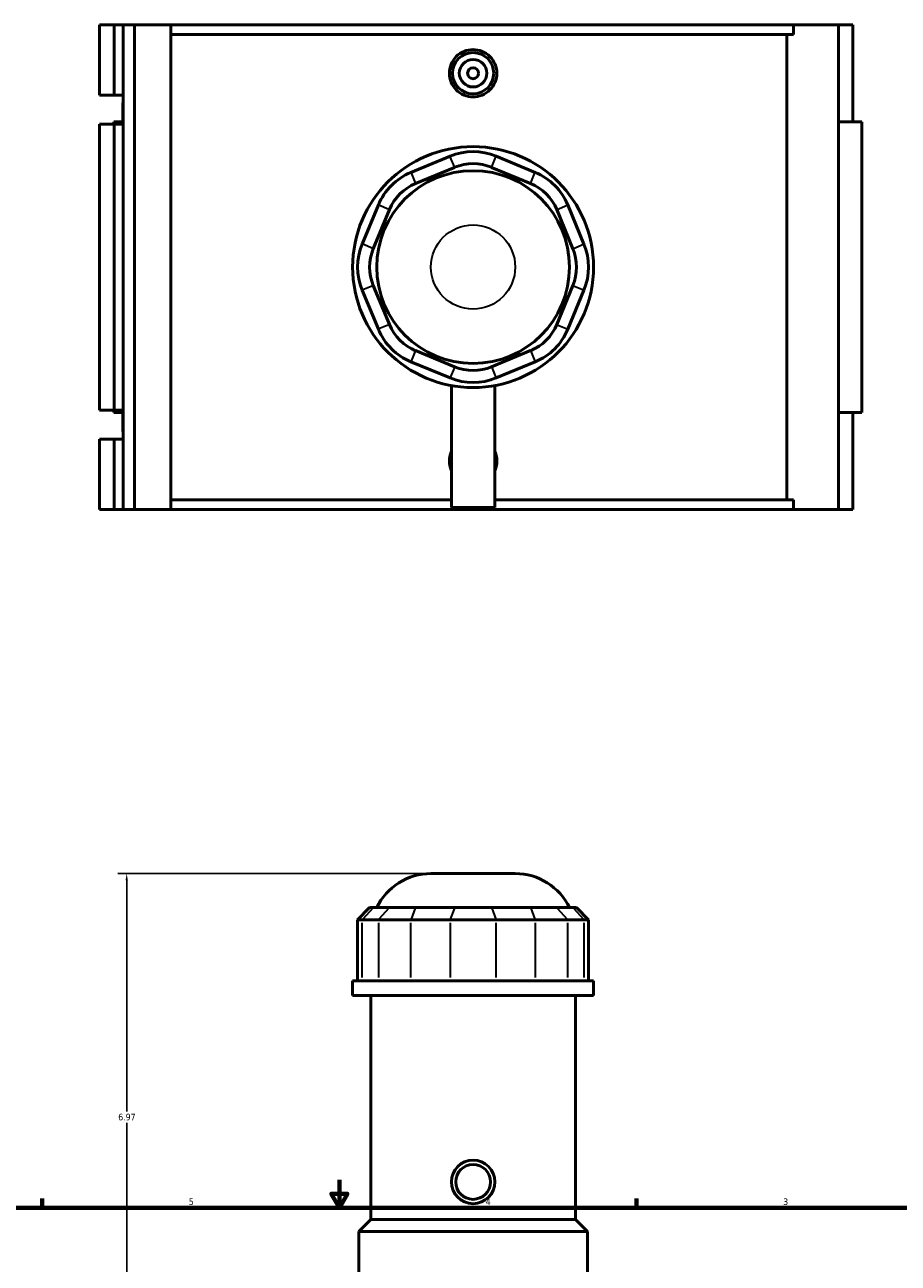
# Model space of a CAD drawing. Header units: inches. Extents: x -1.6 to 50.3, y -2 to 48.9.
# Tile 5 of 8: x 12.5 to 25, y 20.2 to 37.9. Entities that reach past the tile are written whole.
import ezdxf

# ---------------------------------------------------------------- set-up
doc = ezdxf.new("R2010")
doc.units = ezdxf.units.IN
doc.header["$MEASUREMENT"] = 0
for name, color, linetype, lineweight in [('Border (ANSI)', 7, 'Continuous', 70), ('Dimension (ANSI)', 7, 'Continuous', 25), ('Visible (ANSI)', 7, 'Continuous', 50), ('Visible Narrow (ANSI)', 7, 'Continuous', 35)]:
    doc.layers.add(name, color=color, linetype=linetype, lineweight=lineweight)
doc.styles.add('Note Text (ANSI)', font='tahoma.ttf')
doc.dimstyles.new('Default (ANSI)', dxfattribs={"dimtxt": 0.094488, "dimasz": 0.098425, "dimexe": 0.125, "dimexo": 0.0625, "dimgap": 0.031496, "dimtad": 0, "dimtih": 1, "dimtoh": 1, "dimrnd": 1e-08, "dimzin": 4, "dimdsep": 46, "dimtxsty": 'Note Text (ANSI)', "dimcen": 0.09, "dimdle": 0.393701, "dimclrd": 256, "dimclre": 256, "dimclrt": 5, "dimadec": 0, "dimazin": 1, "dimtfac": 1, "dimtofl": 0, "dimtmove": 0, "dimatfit": 3, "dimfxl": 1, "dimtolj": 1, "dimtzin": 4, "dimlwd": -1, "dimlwe": -1, "dimarcsym": 0})

# ---------------------------------------------------------------- blocks, each defined once
blk = doc.blocks.new('Borders Default Border')
at = {"layer": 'Border (ANSI)'}
for p, q in [((12.75, 21), (12.75, 21.134)), ((21.25, 21), (21.25, 21.134))]:
    blk.add_line(p, q, dxfattribs=at)
at = {"layer": 'Border (ANSI)', "flags": 128}
for points in [[(17, 21.4), (17, 21), (16.885, 21.2), (17.115, 21.2), (17, 21)], [(0.5, 1), (0.5, 21), (33.5, 21), (33.5, 1), (0.5, 1)]]:
    blk.add_lwpolyline(points, dxfattribs=at)
at = {"layer": 'Border (ANSI)', "color": 5, "true_color": 0x0000ff, "char_height": 0.0945, "attachment_point": 7, "style": 'Note Text (ANSI)'}
for s, insert in [('5', (14.847, 21.038)), ('4', (19.092, 21.04)), ('3', (23.346, 21.038))]:
    blk.add_mtext(s, dxfattribs=dict(at, insert=insert))
blk = doc.blocks.new('*D10')
at = {"layer": 'Defpoints', "color": 0, "transparency": 16777216}
for p in [(13.959, 25.78), (18.31, 25.78), (18.912, 18.81)]:
    blk.add_point(p, dxfattribs=at)
at = {"layer": 'Dimension (ANSI)', "transparency": 16777216}
for p, q in [((18.248, 25.78), (13.834, 25.78)), ((13.959, 25.682), (13.959, 22.376)), ((13.959, 18.909), (13.959, 22.215)), ((18.849, 18.81), (13.834, 18.81))]:
    blk.add_line(p, q, dxfattribs=at)
for points in [[(13.943, 25.682), (13.976, 25.682), (13.959, 25.78)], [(13.943, 18.909), (13.976, 18.909), (13.959, 18.81)]]:
    blk.add_solid(points, dxfattribs=at)
at = {"layer": 'Dimension (ANSI)', "color": 5, "transparency": 16777216, "insert": (13.838, 22.345), "char_height": 0.0945, "attachment_point": 1, "style": 'Note Text (ANSI)'}
blk.add_mtext('\\A1;6.97', dxfattribs=at)

msp = doc.modelspace()

# ---------------------------------------------------------------- linework, layer by layer
at = {"layer": 'Visible (ANSI)'}
for p, q in [((13.572, 37.917), (13.572, 36.911)), ((13.572, 37.917), (13.778, 37.917)), ((13.778, 37.917), (13.907, 37.917)), ((13.778, 37.917), (13.778, 36.911)), ((13.907, 37.917), (13.907, 36.911)), ((13.907, 37.917), (14.072, 37.917)), ((14.072, 37.917), (14.072, 30.987)), ((14.072, 37.917), (14.59, 37.917)), ((14.59, 37.917), (14.59, 30.987)), ((14.59, 37.917), (23.494, 37.917)), ((24.135, 37.917), (23.494, 37.917)), ((23.494, 37.778), (23.494, 37.917)), ((24.343, 37.917), (24.135, 37.917)), ((24.135, 37.917), (24.135, 30.987)), ((24.343, 37.917), (24.343, 36.531)), ((23.494, 37.778), (14.59, 37.778)), ((23.397, 31.125), (23.397, 37.778)), ((13.572, 36.911), (13.778, 36.911)), ((13.778, 36.911), (13.907, 36.911)), ((13.907, 36.911), (13.907, 36.812)), ((13.902, 36.773), (13.902, 36.531)), ((13.907, 36.812), (13.907, 36.735)), ((13.907, 36.735), (13.907, 36.497)), ((13.778, 36.497), (13.572, 36.497)), ((13.572, 36.497), (13.572, 32.406)), ((13.907, 36.531), (13.773, 36.531)), ((13.773, 36.531), (13.773, 36.497)), ((13.907, 36.497), (13.778, 36.497)), ((13.778, 36.497), (13.778, 32.406)), ((13.907, 36.497), (13.907, 32.406)), ((24.472, 36.531), (24.135, 36.531)), ((24.472, 36.531), (24.472, 32.373)), ((18.582, 36.037), (18.024, 35.806)), ((19.8, 35.806), (19.241, 36.037)), ((18.09, 35.647), (18.648, 35.878)), ((19.175, 35.878), (19.734, 35.647)), ((17.558, 35.34), (17.326, 34.781)), ((17.485, 34.715), (17.717, 35.274)), ((20.107, 35.274), (20.338, 34.715)), ((20.497, 34.781), (20.266, 35.34)), ((17.717, 33.629), (17.485, 34.188)), ((20.338, 34.188), (20.107, 33.629)), ((17.326, 34.122), (17.558, 33.564)), ((20.266, 33.564), (20.497, 34.122)), ((18.648, 33.025), (18.09, 33.257)), ((19.734, 33.257), (19.175, 33.025)), ((18.024, 33.098), (18.582, 32.866)), ((19.241, 32.866), (19.8, 33.098)), ((18.601, 32.758), (18.601, 31.012)), ((19.223, 32.758), (19.223, 31.012)), ((13.572, 32.406), (13.778, 32.406)), ((13.773, 32.406), (13.773, 32.373)), ((13.773, 32.373), (13.907, 32.373)), ((13.778, 32.406), (13.907, 32.406)), ((13.902, 32.373), (13.902, 32.13)), ((13.907, 32.406), (13.907, 32.169)), ((24.135, 32.373), (24.472, 32.373)), ((24.343, 32.373), (24.343, 30.987)), ((13.907, 32.169), (13.907, 32.092)), ((13.907, 32.092), (13.907, 31.993)), ((13.778, 31.993), (13.572, 31.993)), ((13.572, 31.993), (13.572, 30.987)), ((13.907, 31.993), (13.778, 31.993)), ((13.778, 31.993), (13.778, 30.987)), ((13.907, 31.993), (13.907, 30.987)), ((18.601, 31.125), (14.59, 31.125)), ((18.601, 31.012), (19.223, 31.012)), ((23.494, 31.125), (19.223, 31.125)), ((23.494, 30.987), (23.494, 31.125)), ((13.572, 30.987), (13.778, 30.987)), ((13.778, 30.987), (13.907, 30.987)), ((13.907, 30.987), (14.072, 30.987)), ((14.072, 30.987), (14.59, 30.987)), ((14.59, 30.987), (23.494, 30.987)), ((23.494, 30.987), (24.135, 30.987)), ((24.135, 30.987), (24.343, 30.987)), ((18.31, 25.78), (19.514, 25.78)), ((17.433, 25.292), (17.261, 25.12)), ((17.433, 25.292), (17.485, 25.292)), ((17.717, 25.292), (17.485, 25.292)), ((17.717, 25.292), (18.09, 25.292)), ((18.648, 25.292), (18.09, 25.292)), ((18.648, 25.292), (19.175, 25.292)), ((19.734, 25.292), (19.175, 25.292)), ((19.734, 25.292), (20.107, 25.292)), ((20.338, 25.292), (20.107, 25.292)), ((20.338, 25.292), (20.391, 25.292)), ((20.391, 25.292), (20.563, 25.12)), ((17.326, 25.12), (17.261, 25.12)), ((17.261, 25.12), (17.261, 24.247)), ((17.326, 25.12), (17.558, 25.12)), ((18.024, 25.12), (17.558, 25.12)), ((18.024, 25.12), (18.582, 25.12)), ((19.241, 25.12), (18.582, 25.12)), ((19.241, 25.12), (19.8, 25.12)), ((20.266, 25.12), (19.8, 25.12)), ((20.266, 25.12), (20.497, 25.12)), ((20.563, 25.12), (20.497, 25.12)), ((20.563, 25.12), (20.563, 24.247)), ((20.634, 24.247), (17.19, 24.247)), ((17.19, 24.038), (17.19, 24.247)), ((20.634, 24.038), (20.634, 24.247)), ((20.634, 24.038), (17.19, 24.038)), ((17.448, 20.834), (17.448, 24.038)), ((20.376, 20.834), (20.376, 24.038)), ((17.448, 20.834), (17.276, 20.662)), ((20.376, 20.834), (17.448, 20.834)), ((20.376, 20.834), (20.548, 20.662)), ((20.548, 20.662), (17.276, 20.662)), ((17.276, 19.435), (17.276, 20.662)), ((20.548, 19.435), (20.548, 20.662))]:
    msp.add_line(p, q, dxfattribs=at)
for centre, radius in [((18.912, 37.224), 0.295), ((18.912, 37.224), 0.197), ((18.912, 37.224), 0.0787), ((18.912, 34.452), 1.722), ((18.912, 34.452), 1.378), ((18.912, 21.37), 0.311), ((18.912, 21.37), 0.249)]:
    msp.add_circle(centre, radius, dxfattribs=at)
for centre, radius, start, end in [((14.04, 36.773), 0.138, 163.8293, 196.1707), ((18.912, 35.242), 0.861, 67.5, 112.5), ((18.353, 35.01), 0.861, 112.5, 157.5), ((18.912, 35.242), 0.689, 67.5, 112.5), ((19.471, 35.01), 0.861, 22.5, 67.5), ((18.353, 35.01), 0.689, 112.5, 157.5), ((19.471, 35.01), 0.689, 22.5, 67.5), ((18.122, 34.452), 0.861, 157.5, 202.5), ((18.122, 34.452), 0.689, 157.5, 202.5), ((19.702, 34.452), 0.689, 337.5, 22.5), ((19.702, 34.452), 0.861, 337.5, 22.5), ((18.353, 33.893), 0.861, 202.5, 247.5), ((18.353, 33.893), 0.689, 202.5, 247.5), ((19.471, 33.893), 0.689, 292.5, 337.5), ((19.471, 33.893), 0.861, 292.5, 337.5), ((18.912, 33.662), 0.689, 247.5, 292.5), ((18.912, 33.662), 0.861, 247.5, 292.5), ((14.04, 32.13), 0.138, 163.8293, 196.1707), ((18.31, 24.919), 0.861, 90, 154.3197), ((19.514, 24.919), 0.861, 25.6803, 90)]:
    msp.add_arc(centre, radius, start, end, dxfattribs=at)
for points, knots in [([(19.251, 37.224), (19.251, 37.181), (19.243, 37.136), (19.208, 37.052), (19.182, 37.014), (19.121, 36.954), (19.083, 36.928), (19, 36.894), (18.954, 36.885), (18.869, 36.885), (18.824, 36.894), (18.74, 36.928), (18.702, 36.954), (18.642, 37.014), (18.616, 37.052), (18.581, 37.136), (18.573, 37.181), (18.573, 37.266), (18.581, 37.312), (18.616, 37.395), (18.642, 37.433), (18.702, 37.493), (18.74, 37.519), (18.824, 37.554), (18.869, 37.562), (18.954, 37.562), (19, 37.554), (19.083, 37.519), (19.121, 37.493), (19.182, 37.433), (19.208, 37.395), (19.243, 37.312), (19.251, 37.266), (19.251, 37.224)], [0, 0, 0, 0, 0.324424, 0.324424, 0.648848, 0.648848, 0.973051, 0.973051, 1.297254, 1.297254, 1.621457, 1.621457, 1.94566, 1.94566, 2.270085, 2.270085, 2.594509, 2.594509, 2.918933, 2.918933, 3.243357, 3.243357, 3.56756, 3.56756, 3.891763, 3.891763, 4.215966, 4.215966, 4.540169, 4.540169, 4.864594, 4.864594, 5.189018, 5.189018, 5.189018, 5.189018]), ([(18.601, 31.544), (18.6, 31.546), (18.599, 31.548), (18.581, 31.592), (18.573, 31.637), (18.573, 31.68), (18.573, 31.722), (18.581, 31.768), (18.599, 31.811), (18.6, 31.813), (18.601, 31.815)], [4.8498765, 4.8498765, 4.8498765, 4.8498765, 4.8645936, 4.8645936, 5.1890178, 5.1890178, 5.1890178, 5.5134421, 5.5134421, 5.5281591, 5.5281591, 5.5281591, 5.5281591]), ([(19.223, 31.815), (19.224, 31.813), (19.225, 31.811), (19.243, 31.768), (19.251, 31.722), (19.251, 31.68)], [7.4443855, 7.4443855, 7.4443855, 7.4443855, 7.4591025, 7.4591025, 7.7835268, 7.7835268, 7.7835268, 7.7835268]), ([(19.251, 31.68), (19.251, 31.637), (19.243, 31.592), (19.225, 31.548), (19.224, 31.546), (19.223, 31.544)], [2.5945089, 2.5945089, 2.5945089, 2.5945089, 2.9189331, 2.9189331, 2.9336502, 2.9336502, 2.9336502, 2.9336502])]:
    msp.add_open_spline(points, degree=3, knots=knots, dxfattribs=at)
at = {"layer": 'Visible Narrow (ANSI)'}
for p, q in [((18.645, 35.886), (18.586, 36.029)), ((19.179, 35.886), (19.238, 36.029)), ((18.027, 35.798), (18.086, 35.655)), ((19.737, 35.655), (19.797, 35.798)), ((17.709, 35.277), (17.566, 35.337)), ((20.115, 35.277), (20.258, 35.337)), ((17.477, 34.719), (17.334, 34.778)), ((20.346, 34.719), (20.49, 34.778)), ((17.477, 34.185), (17.334, 34.125)), ((20.346, 34.185), (20.49, 34.125)), ((17.709, 33.626), (17.566, 33.567)), ((20.115, 33.626), (20.258, 33.567)), ((18.086, 33.249), (18.027, 33.105)), ((19.737, 33.249), (19.797, 33.105)), ((18.645, 33.017), (18.586, 32.874)), ((19.179, 33.017), (19.238, 32.874)), ((17.477, 25.284), (17.334, 25.129)), ((17.709, 25.284), (17.566, 25.129)), ((18.086, 25.284), (18.027, 25.129)), ((18.645, 25.284), (18.586, 25.129)), ((19.179, 25.284), (19.238, 25.129)), ((19.737, 25.284), (19.797, 25.129)), ((20.115, 25.284), (20.258, 25.129)), ((20.346, 25.284), (20.49, 25.129)), ((17.326, 24.291), (17.326, 25.077)), ((17.558, 25.077), (17.558, 24.291)), ((18.024, 24.291), (18.024, 25.077)), ((18.582, 25.077), (18.582, 24.291)), ((19.241, 24.291), (19.241, 25.077)), ((19.8, 25.077), (19.8, 24.291)), ((20.266, 24.291), (20.266, 25.077)), ((20.497, 25.077), (20.497, 24.291))]:
    msp.add_line(p, q, dxfattribs=at)
msp.add_circle((18.912, 34.452), 0.602, dxfattribs=at)

# ---------------------------------------------------------------- block references
msp.add_blockref('Borders Default Border', (0, 0))

# ---------------------------------------------------------------- dimensions: what is measured, and where the dimension line sits
at = {"layer": 'Dimension (ANSI)'}
dim = msp.add_linear_dim(base=(13.959, 25.78), p1=(18.912, 18.81), p2=(18.31, 25.78), angle=90, dimstyle='Default (ANSI)', override={"dimgap": 0.031496, "dimdec": 2, "dimtol": 0, "dimlim": 0, "dimtp": 0, "dimtm": 0, "dimtdec": 2, "dimatfit": 1}, dxfattribs=at)
dim.commit()
dim.dimension.update_dxf_attribs({"geometry": '*D10', "text_midpoint": (13.959, 22.295), "dimtype": 160})

doc.saveas('drawing.dxf')
